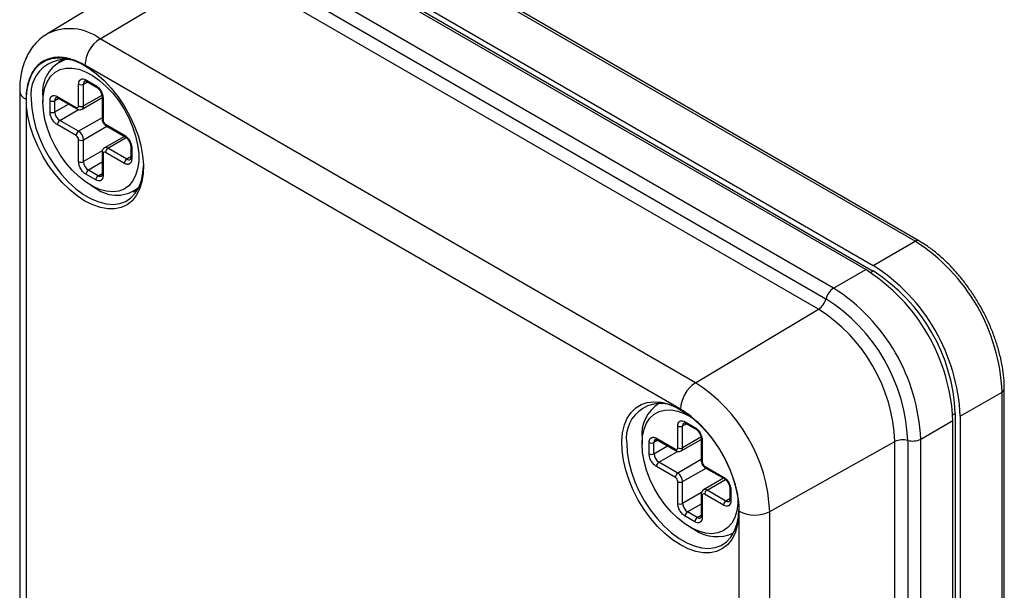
# Model space of a CAD drawing. Header units: millimetres. Extents: x 6 to 273, y 6 to 210.
# Tile 10 of 12: x 233 to 257, y 176 to 190. Entities that reach past the tile are written whole.
import ezdxf

# ---------------------------------------------------------------- set-up
doc = ezdxf.new("R2010")
doc.units = ezdxf.units.MM

msp = doc.modelspace()

# ---------------------------------------------------------------- linework, layer by layer
at = {"color": 7, "linetype": 'Continuous', "lineweight": 25}
for p, q in [((254.596, 184.141), (239.982, 192.578)), ((254.689, 184.15), (240.075, 192.587)), ((253.388, 183.444), (238.774, 191.88)), ((238.954, 191.984), (253.568, 183.548)), ((238.954, 191.846), (253.567, 183.409)), ((252.598, 182.988), (237.984, 191.424)), ((237.797, 191.165), (252.411, 182.728)), ((236.273, 191.029), (233.291, 189.221)), ((234.595, 189.103), (237.615, 190.908)), ((252.229, 182.471), (237.615, 190.908)), ((249.208, 180.667), (234.595, 189.103)), ((233.696, 188.597), (233.573, 188.526)), ((248.838, 180.017), (234.224, 188.454)), ((234.19, 187.993), (234.285, 188.048)), ((234.25, 188.097), (234.489, 187.958)), ((234.267, 188.058), (234.507, 187.92)), ((232.623, 187.837), (232.623, 162.797)), ((234.07, 187.457), (234.07, 187.993)), ((234.19, 187.457), (234.19, 187.993)), ((232.779, 187.62), (232.779, 162.579)), ((233.193, 187.687), (233.193, 187.549)), ((233.367, 187.31), (233.367, 187.587)), ((233.581, 187.642), (233.486, 187.587)), ((233.486, 187.31), (233.486, 187.587)), ((233.546, 187.69), (234.01, 187.423)), ((233.564, 187.652), (234.028, 187.384)), ((234.155, 187.38), (234.644, 187.662)), ((234.639, 187.717), (234.19, 187.457)), ((234.644, 187.682), (234.644, 187.146)), ((234.669, 187.647), (234.669, 187.112)), ((233.486, 187.31), (233.821, 187.503)), ((233.606, 187.103), (234.067, 187.369)), ((234.07, 186.835), (233.606, 187.103)), ((234.644, 187.166), (234.07, 186.835)), ((234.01, 186.731), (233.546, 186.999)), ((234.19, 186.628), (234.764, 186.959)), ((234.729, 187.008), (235.192, 186.74)), ((234.746, 186.969), (235.21, 186.701)), ((234.07, 186.092), (234.07, 186.628)), ((234.19, 186.092), (234.19, 186.628)), ((235.193, 186.711), (234.704, 186.429)), ((234.788, 186.42), (235.239, 186.68)), ((234.65, 186.358), (234.19, 186.092)), ((234.644, 186.317), (234.644, 185.781)), ((235.192, 186.049), (234.729, 186.317)), ((235.252, 186.152), (234.788, 186.42)), ((235.347, 186.464), (235.347, 186.187)), ((235.372, 186.429), (235.372, 186.153)), ((234.644, 186.078), (234.31, 185.885)), ((234.669, 186.282), (234.669, 185.746)), ((235.347, 186.207), (235.252, 186.152)), ((234.549, 185.746), (234.31, 185.885)), ((234.489, 185.643), (234.25, 185.781)), ((234.549, 185.746), (234.644, 185.801)), ((234.369, 185.511), (234.489, 185.442)), ((235.406, 185.351), (235.529, 185.422)), ((253.568, 183.548), (254.596, 184.141)), ((252.598, 182.988), (253.388, 183.444)), ((253.567, 183.409), (253.504, 183.373)), ((249.208, 180.667), (252.229, 182.471)), ((256.787, 155.475), (256.787, 180.515)), ((255.705, 179.846), (256.733, 180.439)), ((256.733, 155.399), (256.733, 180.439)), ((248.31, 180.161), (248.276, 180.142)), ((255.522, 179.878), (255.585, 179.915)), ((255.585, 179.915), (255.585, 154.875)), ((255.705, 179.846), (255.705, 154.806)), ((248.774, 179.073), (248.774, 179.608)), ((248.893, 179.608), (248.988, 179.663)), ((248.893, 179.073), (248.893, 179.608)), ((248.953, 179.712), (249.193, 179.574)), ((248.971, 179.673), (249.21, 179.535)), ((254.735, 179.286), (255.525, 179.742)), ((255.525, 154.702), (255.525, 179.742)), ((247.897, 179.302), (247.897, 179.164)), ((248.25, 179.306), (248.714, 179.038)), ((249.343, 179.332), (248.893, 179.073)), ((248.07, 178.926), (248.07, 179.202)), ((248.285, 179.257), (248.19, 179.202)), ((248.19, 178.926), (248.19, 179.202)), ((248.19, 178.926), (248.525, 179.119)), ((248.268, 179.267), (248.731, 178.999)), ((248.858, 178.995), (249.348, 179.278)), ((249.348, 179.297), (249.348, 178.762)), ((249.372, 179.263), (249.372, 178.727)), ((251.03, 177.511), (254.103, 179.225)), ((254.103, 154.184), (254.103, 179.225)), ((254.417, 179.254), (254.417, 154.214)), ((254.735, 154.246), (254.735, 179.286)), ((248.31, 178.718), (248.77, 178.984)), ((248.714, 178.347), (248.25, 178.615)), ((248.774, 178.45), (248.31, 178.718)), ((249.348, 178.782), (248.774, 178.45)), ((249.432, 178.623), (249.896, 178.356)), ((249.45, 178.585), (249.914, 178.317)), ((248.893, 178.243), (249.467, 178.574)), ((248.774, 177.707), (248.774, 178.243)), ((248.893, 177.707), (248.893, 178.243)), ((249.897, 178.327), (249.407, 178.044)), ((249.492, 178.036), (249.942, 178.295)), ((249.354, 177.973), (248.893, 177.707)), ((249.348, 177.932), (249.348, 177.396)), ((249.372, 177.897), (249.372, 177.362)), ((249.896, 177.664), (249.432, 177.932)), ((249.956, 177.768), (249.492, 178.036)), ((250.051, 178.079), (250.051, 177.803)), ((250.076, 178.044), (250.076, 177.768)), ((249.348, 177.693), (249.013, 177.5)), ((250.051, 177.823), (249.956, 177.768)), ((249.193, 177.258), (248.953, 177.396)), ((249.253, 177.362), (249.013, 177.5)), ((249.253, 177.362), (249.348, 177.417)), ((250.282, 152.475), (250.282, 177.515)), ((251.03, 152.471), (251.03, 177.511)), ((249.073, 177.127), (249.193, 177.058)), ((250.109, 176.967), (250.143, 176.986))]:
    msp.add_line(p, q, dxfattribs=at)
at = {"color": 7, "linetype": 'Continuous', "lineweight": 25, "flags": 128}
for points in [[(234.224, 185.126), (234.032, 185.252), (233.844, 185.405), (233.663, 185.582), (233.492, 185.781), (233.333, 185.998), (233.191, 186.228), (233.067, 186.469), (232.964, 186.716), (232.883, 186.963), (232.826, 187.208), (232.794, 187.445), (232.788, 187.67), (232.807, 187.88), (232.852, 188.069), (232.921, 188.236), (233.013, 188.378), (233.127, 188.49), (233.26, 188.573), (233.411, 188.623), (233.576, 188.641), (233.753, 188.625), (233.938, 188.577), (234.128, 188.497), (234.32, 188.386), (234.51, 188.246), (234.695, 188.081), (234.872, 187.892), (235.037, 187.684), (235.188, 187.46), (235.321, 187.223), (235.435, 186.979), (235.527, 186.732), (235.596, 186.485), (235.641, 186.244), (235.66, 186.012), (235.654, 185.794), (235.622, 185.594), (235.565, 185.415), (235.484, 185.261), (235.381, 185.134), (235.257, 185.036), (235.114, 184.969), (234.956, 184.935), (234.785, 184.934), (234.604, 184.966), (234.415, 185.031), (234.224, 185.126)], [(233.193, 187.549), (233.206, 187.739), (233.243, 187.911), (233.304, 188.061), (233.388, 188.186), (233.493, 188.282), (233.617, 188.348), (233.757, 188.383), (233.909, 188.385), (234.072, 188.356), (234.241, 188.294), (234.412, 188.202), (234.583, 188.082), (234.749, 187.936), (234.907, 187.767), (235.054, 187.579), (235.186, 187.376), (235.301, 187.162), (235.395, 186.942), (235.468, 186.721), (235.518, 186.502), (235.543, 186.291), (235.543, 186.093), (235.518, 185.911), (235.468, 185.75), (235.395, 185.613), (235.301, 185.502), (235.186, 185.42), (235.054, 185.37), (234.907, 185.351), (234.749, 185.365), (234.583, 185.41), (234.412, 185.487), (234.241, 185.594), (234.072, 185.727), (233.909, 185.885), (233.757, 186.064), (233.617, 186.26), (233.493, 186.469), (233.388, 186.686), (233.304, 186.908), (233.243, 187.129), (233.206, 187.344), (233.193, 187.549)], [(232.907, 187.615), (232.92, 187.391), (232.958, 187.157), (233.021, 186.916), (233.107, 186.673), (233.216, 186.433), (233.344, 186.201), (233.49, 185.98), (233.65, 185.774), (233.823, 185.588), (234.004, 185.425), (234.19, 185.288), (234.378, 185.18), (234.564, 185.102), (234.745, 185.056), (234.917, 185.043), (235.078, 185.063), (235.224, 185.116), (235.352, 185.2), (235.46, 185.315), (235.547, 185.458), (235.61, 185.626), (235.648, 185.816), (235.66, 185.991)], [(248.838, 176.69), (248.646, 176.815), (248.458, 176.968), (248.277, 177.145), (248.106, 177.344), (247.947, 177.561), (247.805, 177.792), (247.681, 178.033), (247.578, 178.279), (247.497, 178.527), (247.44, 178.771), (247.408, 179.008), (247.402, 179.234), (247.421, 179.443), (247.465, 179.633), (247.534, 179.8), (247.627, 179.941), (247.741, 180.054), (247.874, 180.136), (248.025, 180.187), (248.19, 180.204), (248.366, 180.189), (248.552, 180.14), (248.742, 180.06), (248.934, 179.949), (249.124, 179.81), (249.309, 179.645), (249.486, 179.456), (249.651, 179.248), (249.802, 179.023), (249.935, 178.787), (250.049, 178.543), (250.141, 178.295), (250.21, 178.049), (250.255, 177.807), (250.274, 177.576), (250.267, 177.358), (250.235, 177.158), (250.179, 176.979), (250.098, 176.824), (249.995, 176.697), (249.871, 176.599), (249.728, 176.533), (249.57, 176.499), (249.399, 176.498), (249.217, 176.53), (249.029, 176.594), (248.838, 176.69)], [(247.897, 179.164), (247.909, 179.355), (247.947, 179.527), (248.008, 179.677), (248.092, 179.801), (248.197, 179.897), (248.321, 179.964), (248.46, 179.998), (248.613, 180.001), (248.776, 179.971), (248.944, 179.91), (249.108, 179.823)], [(247.521, 179.179), (247.534, 178.955), (247.572, 178.72), (247.635, 178.479), (247.721, 178.237), (247.83, 177.997), (247.958, 177.764), (248.104, 177.543), (248.264, 177.338), (248.437, 177.152), (248.618, 176.989), (248.804, 176.852), (248.992, 176.743), (249.178, 176.665), (249.359, 176.619), (249.531, 176.606), (249.692, 176.626), (249.838, 176.679), (249.966, 176.764), (250.074, 176.878), (250.161, 177.021), (250.224, 177.189), (250.262, 177.38), (250.274, 177.555)], [(250.249, 177.847), (250.246, 177.709), (250.221, 177.527), (250.172, 177.365), (250.099, 177.228), (250.004, 177.117), (249.89, 177.036), (249.758, 176.985), (249.611, 176.966), (249.453, 176.98), (249.287, 177.026), (249.116, 177.103), (248.944, 177.209), (248.776, 177.343), (248.613, 177.5), (248.46, 177.679), (248.321, 177.875), (248.197, 178.084), (248.092, 178.302), (248.008, 178.523), (247.947, 178.744), (247.909, 178.959), (247.897, 179.164), (247.897, 179.164)]]:
    msp.add_lwpolyline(points, dxfattribs=at)
at = {"color": 7, "linetype": 'Continuous', "lineweight": 25}
for centre, radius, start, end in [((233.846, 188.107), 1.246, 53.0837, 116.1826), ((235.045, 188.416), 0.822, 123.2297, 177.3477), ((233.743, 187.751), 0.847, 52.8696, 189.259), ((234.02, 187.805), 0.835, 109.0439, 188.1195), ((234.27, 188.003), 0.0811, 123.75, 187.2865), ((234.29, 188.091), 0.0406, 172.7442, 235.9436), ((232.879, 187.856), 0.256, 184.1123, 247.1925), ((234.13, 188.108), 0.13, 242.6097, 297.3903), ((234.532, 187.954), 0.0427, 174.4043, 234.0193), ((233.427, 187.702), 0.13, 242.6097, 297.3903), ((233.567, 187.597), 0.0811, 123.75, 187.2865), ((233.587, 187.685), 0.0406, 172.7442, 235.9436), ((234.686, 187.686), 0.0427, 186.2448, 245.5772), ((233.427, 187.426), 0.13, 242.6097, 297.3903), ((233.746, 187.322), 0.26, 182.6055, 237.3945), ((234.034, 187.451), 0.037, 230.7967, 9.214), ((234.053, 187.418), 0.0426, 174.3796, 234.302), ((234.13, 187.573), 0.13, 242.6097, 297.3903), ((234.109, 187.447), 0.0812, 304.0336, 7.2581), ((233.676, 186.993), 0.13, 122.6055, 177.3945), ((234.686, 187.15), 0.0426, 185.6948, 245.6253), ((234.799, 187.118), 0.13, 182.6055, 237.3945), ((234.14, 186.725), 0.13, 122.6055, 177.3945), ((233.93, 186.616), 0.26, 2.6055, 57.3945), ((234.769, 187.003), 0.0406, 172.7442, 235.9436), ((233.94, 186.622), 0.13, 2.6055, 57.3945), ((234.13, 186.743), 0.13, 242.6097, 297.3903), ((235.235, 186.736), 0.0427, 174.4043, 234.0193), ((234.684, 186.319), 0.0406, 184.0323, 247.2634), ((234.705, 186.288), 0.037, 50.7967, 189.214), ((234.739, 186.351), 0.0852, 54.3844, 114.2847), ((234.859, 186.311), 0.13, 122.6055, 177.3945), ((235.39, 186.468), 0.0427, 186.2448, 245.5772), ((234.13, 186.208), 0.13, 242.6097, 297.3903), ((234.45, 186.104), 0.26, 182.6055, 237.3945), ((235.322, 186.043), 0.13, 122.6055, 177.3945), ((235.302, 186.222), 0.0853, 234.4087, 294.0057), ((235.39, 186.191), 0.0426, 185.6948, 245.6253), ((234.38, 185.775), 0.13, 122.6055, 177.3945), ((234.619, 185.637), 0.13, 122.6055, 177.3945), ((234.599, 185.816), 0.0853, 234.4087, 294.0057), ((234.686, 185.785), 0.0426, 185.6948, 245.6253), ((235.004, 186.112), 0.845, 232.4376, 310.3883), ((254.65, 184.07), 0.0893, 64.0421, 127.2535), ((252.116, 180.241), 4.621, 2.4534, 57.5466), ((250.908, 179.544), 4.621, 2.4534, 57.5466), ((251.226, 179.728), 4.363, 2.4534, 57.5466), ((251.088, 179.648), 4.621, 2.4534, 57.5466), ((252.835, 182.621), 0.437, 122.8984, 165.7369), ((250.118, 179.088), 4.621, 2.4534, 57.5466), ((251.986, 182.837), 0.439, 303.5577, 345.6658), ((250.084, 179.069), 4.337, 2.4534, 57.5466), ((250.045, 179.046), 4.062, 2.5201, 57.4799), ((249.659, 179.979), 0.822, 123.2297, 177.3477), ((247.086, 177.338), 3.948, 2.5201, 57.4799), ((256.698, 180.522), 0.0893, 292.7377, 355.957), ((248.357, 179.315), 0.847, 52.8696, 189.259), ((248.766, 179.411), 0.876, 121.1779, 187.1335), ((248.834, 179.724), 0.13, 242.6097, 297.3903), ((248.974, 179.619), 0.0811, 123.75, 187.2865), ((248.994, 179.707), 0.0406, 172.7442, 235.9436), ((249.235, 179.57), 0.0427, 174.4043, 234.0193), ((248.29, 179.301), 0.0406, 172.7442, 235.9436), ((248.13, 179.318), 0.13, 242.6097, 297.3903), ((248.271, 179.212), 0.0811, 123.75, 187.2865), ((248.737, 179.067), 0.037, 230.7967, 9.214), ((248.834, 179.188), 0.13, 242.6097, 297.3903), ((248.813, 179.062), 0.0812, 304.0336, 7.2581), ((249.39, 179.302), 0.0427, 186.2448, 245.5772), ((254.299, 178.831), 0.439, 74.3369, 116.4378), ((254.536, 179.675), 0.437, 254.2658, 297.0969), ((248.13, 179.041), 0.13, 242.6097, 297.3903), ((248.45, 178.937), 0.26, 182.6055, 237.3945), ((248.756, 179.034), 0.0426, 174.3796, 234.302), ((248.38, 178.609), 0.13, 122.6055, 177.3945), ((249.39, 178.766), 0.0426, 185.6948, 245.6253), ((249.502, 178.733), 0.13, 182.6055, 237.3945), ((249.473, 178.618), 0.0406, 172.7442, 235.9436), ((248.844, 178.341), 0.13, 122.6055, 177.3945), ((248.644, 178.237), 0.13, 2.6055, 57.3945), ((248.634, 178.231), 0.26, 2.6055, 57.3945), ((249.939, 178.351), 0.0427, 174.4043, 234.0193), ((248.834, 178.359), 0.13, 242.6097, 297.3903), ((249.388, 177.935), 0.0406, 184.0323, 247.2634), ((249.409, 177.903), 0.037, 50.7967, 189.214), ((249.443, 177.966), 0.0852, 54.3844, 114.2847), ((249.562, 177.926), 0.13, 122.6055, 177.3945), ((250.093, 178.083), 0.0427, 186.2448, 245.5772), ((248.834, 177.823), 0.13, 242.6097, 297.3903), ((249.153, 177.719), 0.26, 182.6055, 237.3945), ((250.026, 177.658), 0.13, 122.6055, 177.3945), ((250.006, 177.837), 0.0853, 234.4087, 294.0057), ((250.093, 177.807), 0.0426, 185.6948, 245.6253), ((249.083, 177.39), 0.13, 122.6055, 177.3945), ((249.39, 177.401), 0.0426, 185.6948, 245.6253), ((250.66, 178.245), 0.822, 242.6565, 296.7662), ((249.323, 177.252), 0.13, 122.6055, 177.3945), ((249.302, 177.431), 0.0853, 234.4087, 294.0057), ((249.727, 177.836), 0.944, 235.5079, 296.17)]:
    msp.add_arc(centre, radius, start, end, dxfattribs=at)
for points, knots in [([(233.3, 189.225), (233.293, 189.221), (233.227, 189.188), (233.119, 189.1), (232.98, 188.962), (232.864, 188.8), (232.769, 188.619), (232.697, 188.418), (232.648, 188.199), (232.626, 188.003), (232.624, 187.88), (232.623, 187.837)], [0, 0, 0, 0, 0.015701, 0.140693, 0.265136, 0.390628, 0.518744, 0.650642, 0.786799, 0.926817, 1, 1, 1, 1]), ([(234.224, 188.454), (234.18, 188.479), (234.114, 188.514), (234.037, 188.548), (233.999, 188.563), (233.983, 188.57), (233.972, 188.574), (233.967, 188.576), (233.915, 188.594), (233.847, 188.615), (233.769, 188.632), (233.736, 188.638), (233.714, 188.641), (233.703, 188.642), (233.647, 188.649), (233.58, 188.653), (233.517, 188.649), (233.475, 188.645), (233.454, 188.642), (233.35, 188.623), (233.273, 188.596), (233.167, 188.535), (233.117, 188.5), (233.064, 188.451), (233.043, 188.428), (233.029, 188.413), (233.021, 188.404), (232.988, 188.365), (232.951, 188.313), (232.914, 188.246), (232.899, 188.216), (232.89, 188.196), (232.885, 188.185), (232.863, 188.135), (232.841, 188.071), (232.82, 187.992), (232.811, 187.951), (232.808, 187.933), (232.806, 187.921), (232.804, 187.915), (232.787, 187.818), (232.779, 187.722), (232.779, 187.62)], [0, 0, 0, 0, 0.0625, 0.09375, 0.109375, 0.117187, 0.117187, 0.125, 0.125, 0.1875, 0.21875, 0.234375, 0.234375, 0.25, 0.25, 0.3125, 0.34375, 0.34375, 0.375, 0.375, 0.5, 0.5, 0.5625, 0.59375, 0.609375, 0.609375, 0.625, 0.625, 0.6875, 0.71875, 0.734375, 0.734375, 0.75, 0.75, 0.8125, 0.84375, 0.859375, 0.867187, 0.867187, 0.875, 0.875, 1, 1, 1, 1]), ([(234.07, 187.993), (234.07, 188.006), (234.072, 188.025), (234.076, 188.041), (234.079, 188.052), (234.08, 188.057), (234.092, 188.083), (234.105, 188.099), (234.131, 188.114), (234.146, 188.119), (234.161, 188.121), (234.172, 188.121), (234.178, 188.121), (234.205, 188.118), (234.227, 188.11), (234.25, 188.097)], [0, 0, 0, 0, 0.125, 0.1875, 0.1875, 0.25, 0.25, 0.5, 0.5, 0.625, 0.6875, 0.6875, 0.75, 0.75, 1, 1, 1, 1]), ([(234.225, 188.07), (234.225, 188.071), (234.226, 188.072), (234.247, 188.069), (234.263, 188.06), (234.267, 188.058)], [0, 0, 0, 0, 0.482097, 0.842179, 1, 1, 1, 1]), ([(234.489, 187.958), (234.501, 187.952), (234.517, 187.94), (234.534, 187.926), (234.545, 187.916), (234.549, 187.912), (234.578, 187.882), (234.599, 187.855), (234.625, 187.809), (234.636, 187.786), (234.646, 187.763), (234.651, 187.747), (234.654, 187.738), (234.665, 187.702), (234.669, 187.674), (234.669, 187.647)], [0, 0, 0, 0, 0.125, 0.1875, 0.1875, 0.25, 0.25, 0.5, 0.5, 0.625, 0.6875, 0.6875, 0.75, 0.75, 1, 1, 1, 1]), ([(234.507, 187.92), (234.514, 187.915), (234.533, 187.902), (234.569, 187.868), (234.605, 187.816), (234.632, 187.757), (234.643, 187.71), (234.644, 187.688), (234.644, 187.682)], [0, 0, 0, 0, 0.114597, 0.301562, 0.50196, 0.709351, 0.914335, 1, 1, 1, 1]), ([(233.367, 187.587), (233.367, 187.6), (233.368, 187.618), (233.372, 187.635), (233.375, 187.646), (233.377, 187.65), (233.388, 187.677), (233.402, 187.693), (233.428, 187.708), (233.442, 187.713), (233.458, 187.715), (233.469, 187.715), (233.475, 187.715), (233.501, 187.711), (233.523, 187.704), (233.546, 187.69)], [0, 0, 0, 0, 0.125, 0.1875, 0.1875, 0.25, 0.25, 0.5, 0.5, 0.625, 0.6875, 0.6875, 0.75, 0.75, 1, 1, 1, 1]), ([(233.522, 187.664), (233.522, 187.665), (233.522, 187.666), (233.544, 187.662), (233.559, 187.654), (233.564, 187.652)], [0, 0, 0, 0, 0.482097, 0.842179, 1, 1, 1, 1]), ([(233.546, 186.999), (233.535, 187.006), (233.518, 187.017), (233.502, 187.031), (233.491, 187.041), (233.486, 187.046), (233.457, 187.076), (233.437, 187.103), (233.411, 187.148), (233.399, 187.171), (233.39, 187.195), (233.384, 187.211), (233.381, 187.219), (233.371, 187.256), (233.367, 187.284), (233.367, 187.31)], [0, 0, 0, 0, 0.125, 0.1875, 0.1875, 0.25, 0.25, 0.5, 0.5, 0.625, 0.6875, 0.6875, 0.75, 0.75, 1, 1, 1, 1]), ([(234.028, 187.384), (234.042, 187.377), (234.069, 187.364), (234.115, 187.362), (234.142, 187.374), (234.154, 187.38)], [0, 0, 0, 0, 0.34472, 0.690196, 1, 1, 1, 1]), ([(234.644, 187.146), (234.645, 187.132), (234.647, 187.098), (234.67, 187.044), (234.705, 186.997), (234.734, 186.977), (234.746, 186.969)], [0, 0, 0, 0, 0.201542, 0.49212, 0.795534, 1, 1, 1, 1]), ([(235.192, 186.74), (235.204, 186.734), (235.221, 186.722), (235.237, 186.708), (235.248, 186.698), (235.253, 186.693), (235.282, 186.664), (235.302, 186.636), (235.328, 186.591), (235.34, 186.568), (235.349, 186.544), (235.355, 186.529), (235.357, 186.52), (235.368, 186.483), (235.372, 186.455), (235.372, 186.429)], [0, 0, 0, 0, 0.125, 0.1875, 0.1875, 0.25, 0.25, 0.5, 0.5, 0.625, 0.6875, 0.6875, 0.75, 0.75, 1, 1, 1, 1]), ([(235.21, 186.701), (235.217, 186.697), (235.237, 186.684), (235.272, 186.65), (235.308, 186.598), (235.335, 186.539), (235.346, 186.492), (235.347, 186.47), (235.347, 186.464)], [0, 0, 0, 0, 0.114597, 0.301562, 0.50196, 0.709351, 0.914335, 1, 1, 1, 1]), ([(234.704, 186.428), (234.703, 186.428), (234.688, 186.423), (234.668, 186.398), (234.647, 186.36), (234.645, 186.331), (234.644, 186.317)], [0, 0, 0, 0, 0.018071, 0.357724, 0.66936, 1, 1, 1, 1]), ([(234.25, 185.781), (234.238, 185.787), (234.221, 185.799), (234.205, 185.813), (234.194, 185.823), (234.189, 185.828), (234.161, 185.857), (234.14, 185.885), (234.114, 185.93), (234.102, 185.953), (234.093, 185.977), (234.088, 185.992), (234.085, 186.001), (234.074, 186.038), (234.07, 186.066), (234.07, 186.092)], [0, 0, 0, 0, 0.125, 0.1875, 0.1875, 0.25, 0.25, 0.5, 0.5, 0.625, 0.6875, 0.6875, 0.75, 0.75, 1, 1, 1, 1]), ([(235.372, 186.153), (235.372, 186.139), (235.37, 186.121), (235.367, 186.104), (235.363, 186.094), (235.362, 186.089), (235.35, 186.062), (235.337, 186.046), (235.311, 186.031), (235.297, 186.026), (235.281, 186.024), (235.27, 186.024), (235.264, 186.025), (235.237, 186.028), (235.215, 186.036), (235.192, 186.049)], [0, 0, 0, 0, 0.125, 0.1875, 0.1875, 0.25, 0.25, 0.5, 0.5, 0.625, 0.6875, 0.6875, 0.75, 0.75, 1, 1, 1, 1]), ([(235.347, 186.187), (235.347, 186.18), (235.346, 186.16), (235.338, 186.144), (235.339, 186.144), (235.337, 186.144), (235.337, 186.144)], [0, 0, 0, 0, 0.227936, 0.583826, 0.977747, 1, 1, 1, 1]), ([(234.669, 185.746), (234.669, 185.733), (234.667, 185.715), (234.663, 185.698), (234.66, 185.687), (234.658, 185.683), (234.647, 185.656), (234.634, 185.64), (234.607, 185.625), (234.593, 185.62), (234.577, 185.618), (234.567, 185.618), (234.561, 185.618), (234.534, 185.622), (234.512, 185.629), (234.489, 185.643)], [0, 0, 0, 0, 0.125, 0.1875, 0.1875, 0.25, 0.25, 0.5, 0.5, 0.625, 0.6875, 0.6875, 0.75, 0.75, 1, 1, 1, 1]), ([(234.644, 185.781), (234.644, 185.773), (234.643, 185.754), (234.634, 185.738), (234.635, 185.738), (234.633, 185.738), (234.633, 185.738)], [0, 0, 0, 0, 0.227936, 0.583826, 0.977747, 1, 1, 1, 1]), ([(256.787, 180.515), (256.787, 180.561), (256.785, 180.694), (256.764, 180.922), (256.717, 181.199), (256.648, 181.481), (256.558, 181.764), (256.448, 182.046), (256.319, 182.325), (256.172, 182.596), (256.009, 182.858), (255.832, 183.108), (255.642, 183.344), (255.441, 183.562), (255.231, 183.761), (255.014, 183.938), (254.832, 184.065), (254.723, 184.13), (254.689, 184.15)], [0, 0, 0, 0, 0.035461, 0.102371, 0.169218, 0.235983, 0.302664, 0.369272, 0.43583, 0.502359, 0.568886, 0.635432, 0.70202, 0.768677, 0.835429, 0.902299, 0.969302, 1, 1, 1, 1]), ([(250.282, 177.515), (250.282, 177.566), (250.279, 177.644), (250.271, 177.738), (250.265, 177.785), (250.262, 177.805), (250.26, 177.819), (250.259, 177.825), (250.25, 177.891), (250.234, 177.979), (250.209, 178.083), (250.198, 178.128), (250.189, 178.158), (250.185, 178.172), (250.163, 178.251), (250.133, 178.345), (250.098, 178.439), (250.073, 178.501), (250.061, 178.532), (249.992, 178.692), (249.93, 178.817), (249.824, 179), (249.769, 179.09), (249.7, 179.191), (249.67, 179.233), (249.649, 179.261), (249.639, 179.276), (249.587, 179.344), (249.525, 179.422), (249.448, 179.509), (249.415, 179.546), (249.392, 179.57), (249.38, 179.582), (249.326, 179.638), (249.26, 179.703), (249.181, 179.772), (249.141, 179.805), (249.124, 179.819), (249.112, 179.829), (249.106, 179.834), (249.014, 179.907), (248.926, 179.966), (248.838, 180.017)], [0, 0, 0, 0, 0.0625, 0.09375, 0.109375, 0.117187, 0.117187, 0.125, 0.125, 0.1875, 0.21875, 0.234375, 0.234375, 0.25, 0.25, 0.3125, 0.34375, 0.34375, 0.375, 0.375, 0.5, 0.5, 0.5625, 0.59375, 0.609375, 0.609375, 0.625, 0.625, 0.6875, 0.71875, 0.734375, 0.734375, 0.75, 0.75, 0.8125, 0.84375, 0.859375, 0.867188, 0.867188, 0.875, 0.875, 1, 1, 1, 1]), ([(248.774, 179.608), (248.774, 179.621), (248.775, 179.64), (248.779, 179.657), (248.782, 179.667), (248.784, 179.672), (248.795, 179.699), (248.809, 179.714), (248.835, 179.73), (248.849, 179.735), (248.865, 179.736), (248.876, 179.737), (248.882, 179.736), (248.908, 179.733), (248.93, 179.725), (248.953, 179.712)], [0, 0, 0, 0, 0.125, 0.1875, 0.1875, 0.25, 0.25, 0.5, 0.5, 0.625, 0.6875, 0.6875, 0.75, 0.75, 1, 1, 1, 1]), ([(248.929, 179.686), (248.929, 179.686), (248.929, 179.687), (248.951, 179.684), (248.966, 179.676), (248.971, 179.673)], [0, 0, 0, 0, 0.482097, 0.842179, 1, 1, 1, 1]), ([(249.193, 179.574), (249.204, 179.567), (249.221, 179.556), (249.237, 179.542), (249.248, 179.532), (249.253, 179.527), (249.282, 179.497), (249.302, 179.47), (249.329, 179.425), (249.34, 179.402), (249.349, 179.378), (249.355, 179.362), (249.358, 179.354), (249.368, 179.317), (249.372, 179.289), (249.372, 179.263)], [0, 0, 0, 0, 0.125, 0.1875, 0.1875, 0.25, 0.25, 0.5, 0.5, 0.625, 0.6875, 0.6875, 0.75, 0.75, 1, 1, 1, 1]), ([(248.07, 179.202), (248.07, 179.215), (248.072, 179.234), (248.076, 179.25), (248.079, 179.261), (248.081, 179.266), (248.092, 179.293), (248.106, 179.308), (248.132, 179.323), (248.146, 179.329), (248.162, 179.33), (248.172, 179.33), (248.179, 179.33), (248.205, 179.327), (248.227, 179.319), (248.25, 179.306)], [0, 0, 0, 0, 0.125, 0.1875, 0.1875, 0.25, 0.25, 0.5, 0.5, 0.625, 0.6875, 0.6875, 0.75, 0.75, 1, 1, 1, 1]), ([(249.21, 179.535), (249.218, 179.53), (249.237, 179.518), (249.272, 179.484), (249.309, 179.432), (249.336, 179.372), (249.347, 179.326), (249.347, 179.304), (249.348, 179.297)], [0, 0, 0, 0, 0.114597, 0.301562, 0.50196, 0.709351, 0.914335, 1, 1, 1, 1]), ([(248.226, 179.28), (248.226, 179.28), (248.226, 179.281), (248.248, 179.278), (248.263, 179.27), (248.268, 179.267)], [0, 0, 0, 0, 0.482097, 0.842179, 1, 1, 1, 1]), ([(248.25, 178.615), (248.239, 178.621), (248.222, 178.633), (248.205, 178.647), (248.195, 178.657), (248.19, 178.661), (248.161, 178.691), (248.14, 178.718), (248.114, 178.764), (248.103, 178.787), (248.093, 178.81), (248.088, 178.826), (248.085, 178.835), (248.075, 178.871), (248.07, 178.899), (248.07, 178.926)], [0, 0, 0, 0, 0.125, 0.1875, 0.1875, 0.25, 0.25, 0.5, 0.5, 0.625, 0.6875, 0.6875, 0.75, 0.75, 1, 1, 1, 1]), ([(248.731, 178.999), (248.745, 178.993), (248.773, 178.98), (248.819, 178.978), (248.845, 178.99), (248.858, 178.995)], [0, 0, 0, 0, 0.3447197, 0.6901959, 1, 1, 1, 1]), ([(249.348, 178.762), (249.349, 178.748), (249.351, 178.714), (249.374, 178.66), (249.409, 178.612), (249.438, 178.593), (249.45, 178.585)], [0, 0, 0, 0, 0.201542, 0.49212, 0.795534, 1, 1, 1, 1]), ([(249.896, 178.356), (249.908, 178.349), (249.924, 178.337), (249.941, 178.323), (249.952, 178.314), (249.957, 178.309), (249.985, 178.279), (250.006, 178.252), (250.032, 178.206), (250.043, 178.183), (250.053, 178.16), (250.058, 178.144), (250.061, 178.135), (250.072, 178.099), (250.076, 178.071), (250.076, 178.044)], [0, 0, 0, 0, 0.125, 0.1875, 0.1875, 0.25, 0.25, 0.5, 0.5, 0.625, 0.6875, 0.6875, 0.75, 0.75, 1, 1, 1, 1]), ([(249.914, 178.317), (249.921, 178.312), (249.94, 178.3), (249.976, 178.265), (250.012, 178.214), (250.039, 178.154), (250.05, 178.107), (250.051, 178.085), (250.051, 178.079)], [0, 0, 0, 0, 0.114597, 0.301562, 0.50196, 0.709351, 0.914335, 1, 1, 1, 1]), ([(249.408, 178.044), (249.407, 178.043), (249.392, 178.038), (249.371, 178.014), (249.351, 177.976), (249.349, 177.947), (249.348, 177.932)], [0, 0, 0, 0, 0.018071, 0.357724, 0.66936, 1, 1, 1, 1]), ([(248.953, 177.396), (248.942, 177.403), (248.925, 177.414), (248.909, 177.428), (248.898, 177.438), (248.893, 177.443), (248.864, 177.473), (248.844, 177.5), (248.818, 177.546), (248.806, 177.569), (248.797, 177.592), (248.791, 177.608), (248.788, 177.616), (248.778, 177.653), (248.774, 177.681), (248.774, 177.707)], [0, 0, 0, 0, 0.125, 0.1875, 0.1875, 0.25, 0.25, 0.5, 0.5, 0.625, 0.6875, 0.6875, 0.75, 0.75, 1, 1, 1, 1]), ([(250.076, 177.768), (250.076, 177.755), (250.074, 177.736), (250.07, 177.72), (250.067, 177.709), (250.065, 177.704), (250.054, 177.678), (250.041, 177.662), (250.014, 177.647), (250, 177.641), (249.984, 177.64), (249.974, 177.64), (249.968, 177.64), (249.941, 177.643), (249.919, 177.651), (249.896, 177.664)], [0, 0, 0, 0, 0.125, 0.1875, 0.1875, 0.25, 0.25, 0.5, 0.5, 0.625, 0.6875, 0.6875, 0.75, 0.75, 1, 1, 1, 1]), ([(250.051, 177.803), (250.051, 177.795), (250.05, 177.776), (250.041, 177.759), (250.042, 177.76), (250.04, 177.76), (250.04, 177.76)], [0, 0, 0, 0, 0.227936, 0.583826, 0.977747, 1, 1, 1, 1]), ([(249.348, 177.396), (249.347, 177.389), (249.346, 177.369), (249.338, 177.353), (249.339, 177.353), (249.337, 177.353), (249.337, 177.353)], [0, 0, 0, 0, 0.2279363, 0.5838261, 0.9777471, 1, 1, 1, 1]), ([(249.372, 177.362), (249.372, 177.349), (249.371, 177.33), (249.367, 177.313), (249.364, 177.303), (249.362, 177.298), (249.351, 177.271), (249.337, 177.256), (249.311, 177.24), (249.297, 177.235), (249.281, 177.234), (249.27, 177.233), (249.264, 177.234), (249.238, 177.237), (249.216, 177.245), (249.193, 177.258)], [0, 0, 0, 0, 0.125, 0.1875, 0.1875, 0.25, 0.25, 0.5, 0.5, 0.625, 0.6875, 0.6875, 0.75, 0.75, 1, 1, 1, 1])]:
    msp.add_open_spline(points, degree=3, knots=knots, dxfattribs=at)

doc.saveas('drawing.dxf')
